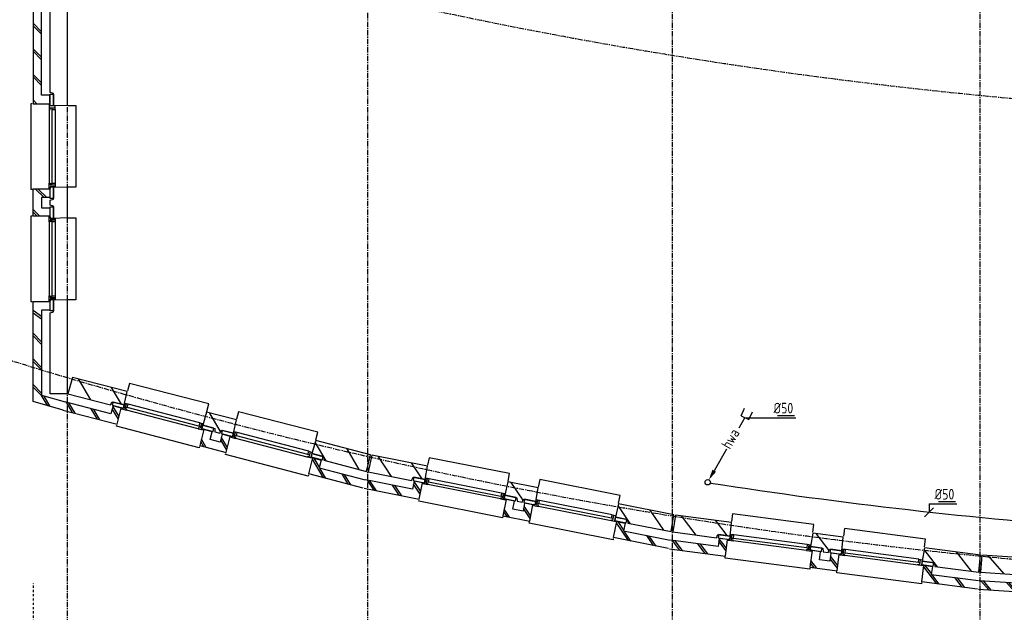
# Model space of a CAD drawing. Extents: x -257677 to 221252, y -185516 to 120782.
# Tile 51 of 171: x 3795 to 15326, y -175316 to -168369. Entities that reach past the tile are written whole.
import ezdxf

# ---------------------------------------------------------------- set-up
doc = ezdxf.new("R2010")
doc.units = 0
doc.header["$LTSCALE"] = 50
doc.linetypes.add('CENTER', pattern=[2, 1.25, -0.25, 0.25, -0.25])
doc.linetypes.add('DASHDOT', pattern=[1, 0.5, -0.25, 0, -0.25])
for name, color, linetype in [('52AF', 6, 'CONTINUOUS'), ('57LB', 4, 'CONTINUOUS'), ('BOUW', 1, 'CONTINUOUS'), ('MAATVOERING', 1, 'CONTINUOUS'), ('STRAMIEN', 2, 'CENTER')]:
    doc.layers.add(name, color=color, linetype=linetype)
doc.styles.add('ISO25', font='ISO', dxfattribs={"width": 0.9})

# ---------------------------------------------------------------- blocks, each defined once
blk = doc.blocks.new('HWA2')
at = {"layer": '52AF', "color": 2, "linetype": 'Continuous'}
for p, q in [((436, 757), (364, 632)), ((222, 386), (77, 135))]:
    blk.add_line(p, q, dxfattribs=at)
blk.add_circle((0, 0), 31.2, dxfattribs=at)
blk.add_solid([(98, 122), (55, 147), (14, 27)], dxfattribs=at)
at = {"layer": '52AF', "color": 1, "linetype": 'Continuous', "style": 'ISO25', "width": 0.9}
blk.add_text('hwa', height=125, rotation=60, dxfattribs=at).set_placement((262, 377))
blk = doc.blocks.new('SM')
at = {"layer": '52AF', "color": 2, "linetype": 'Continuous'}
for p, q in [((-45, 21), (-3, 112)), ((-45, 21), (45, -21)), ((45, -21), (88, 69))]:
    blk.add_line(p, q, dxfattribs=at)
blk = doc.blocks.new('L')
at = {"layer": '57LB', "color": 1, "linetype": 'Continuous'}
blk.add_line((-53, -53), (53, 53), dxfattribs=at)
blk = doc.blocks.new('1', base_point=(8500, 9850))
at = {"layer": 'BOUW', "linetype": 'Continuous'}
for p, q in [((10497.5, 10150), (11457.5, 10150)), ((10497.5, 10060), (10497.5, 10150)), ((11457.5, 10150), (11457.5, 10060)), ((8510, 9850), (8515, 10050)), ((8515, 10050), (9177.5, 10050)), ((9177.5, 10050), (9182.5, 9890)), ((10132.5, 9890), (10137.5, 10050)), ((10137.5, 10050), (10497.5, 10050)), ((10497.5, 10050), (10502.5, 9890)), ((11848, 9850), (12048, 10050)), ((9027.5, 9850), (8510, 9850)), ((8980, 9650), (9158, 9828)), ((9037.5, 9890), (9027.5, 9850)), ((9182.5, 9890), (9037.5, 9890)), ((9224.5, 9838), (10090.5, 9838)), ((10277.5, 9890), (10132.5, 9890)), ((10287.5, 9850), (10277.5, 9890)), ((10347.5, 9850), (10287.5, 9850)), ((10357.5, 9890), (10347.5, 9850)), ((10502.5, 9890), (10357.5, 9890)), ((10428, 9650), (10477, 9699)), ((12015, 9650), (12115, 9750)), ((10477, 9640), (10477, 9625)), ((10477, 9625), (11477, 9625)), ((11477, 9625), (11477, 9640))]:
    blk.add_line(p, q, dxfattribs=at)
for points in [[(9177.5, 10060), (9177.5, 10150), (10137.5, 10150), (10137.5, 10060)], [(8598, 9850), (8798, 10050)], [(10282, 9874), (10458, 10050)], [(11607.5, 9850), (11597.5, 9890), (11452.5, 9890), (11457.5, 10050), (12120, 10050), (12125, 9850), (11607.5, 9850)], [(11488, 9890), (11648, 10050)], [(8998, 9850), (9178, 10031)], [(8500, 9650), (9158, 9650), (9158, 9845), (9058, 9845), (9058, 9750), (8500, 9750)], [(9047.5, 9850), (9047.5, 9890), (9182.5, 9890), (9182.5, 9850), (9047.5, 9850)], [(9145, 9845), (9058, 9758)], [(9164.5, 9838), (9224.5, 9838), (9224.5, 9848), (9204.5, 9848), (9204.5, 9908), (9184.5, 9908), (9184.5, 9848), (9164.5, 9848), (9164.5, 9838)], [(9204.5, 9868), (9224.5, 9868), (9224.5, 9908), (9204.5, 9908)], [(9224.5, 9908), (10090.5, 9908)], [(9224.5, 9868), (10090.5, 9868)], [(10110.5, 9868), (10090.5, 9868), (10090.5, 9908), (10110.5, 9908)], [(10150.5, 9838), (10090.5, 9838), (10090.5, 9848), (10110.5, 9848), (10110.5, 9908), (10130.5, 9908), (10130.5, 9848), (10150.5, 9848), (10150.5, 9838)], [(10132.5, 9850), (10132.5, 9890), (10267.5, 9890), (10267.5, 9850), (10132.5, 9850)], [(10157.5, 9845), (10257.5, 9845), (10257.5, 9750), (10377.5, 9750), (10377.5, 9845), (10477.5, 9845), (10477.5, 9650), (10157.5, 9650), (10157.5, 9845)], [(10158, 9710), (10257, 9809)], [(10367.5, 9850), (10367.5, 9890), (10502.5, 9890), (10502.5, 9850), (10367.5, 9850)], [(10544.5, 9838), (10484.5, 9838), (10484.5, 9848), (10504.5, 9848), (10504.5, 9908), (10524.5, 9908), (10524.5, 9848), (10544.5, 9848), (10544.5, 9838)], [(10524.5, 9908), (10544.5, 9908), (10544.5, 9868), (10524.5, 9868)], [(10544.5, 9908), (11410.5, 9908)], [(10544.5, 9868), (11410.5, 9868)], [(10544.5, 9838), (11410.5, 9838)], [(11430.5, 9868), (11410.5, 9868), (11410.5, 9908), (11430.5, 9908)], [(11470.5, 9838), (11410.5, 9838), (11410.5, 9848), (11430.5, 9848), (11430.5, 9908), (11450.5, 9908), (11450.5, 9848), (11470.5, 9848), (11470.5, 9838)], [(11452.5, 9850), (11452.5, 9890), (11587.5, 9890), (11587.5, 9850), (11452.5, 9850)], [(12135, 9650), (11477, 9650), (11477, 9845), (11577, 9845), (11577, 9750), (12135, 9750)], [(11477, 9742), (11577, 9842)], [(11477, 9712), (11577, 9812)], [(8650, 9650), (8750, 9750)], [(8680, 9650), (8780, 9750)], [(8950, 9650), (9050, 9750)], [(10158, 9680), (10257, 9779)], [(10398, 9650), (10477, 9729)], [(11685, 9650), (11785, 9750)], [(11715, 9650), (11815, 9750)], [(11985, 9650), (12085, 9750)], [(9158, 9640), (9158, 9625), (10158, 9625), (10158, 9640)]]:
    blk.add_lwpolyline(points, dxfattribs=at)

msp = doc.modelspace()

# ---------------------------------------------------------------- linework, layer by layer
at = {"layer": '52AF', "color": 1, "linetype": 'Continuous'}
for p, q in [((12294.70019, -173035.27834), (12883.52016, -173035.27834)), ((12869.41506, -173013.64472), (12669.41506, -173013.64472)), ((14445.8633, -174043.88676), (14770.01167, -174043.88676)), ((14445.8633, -174043.88676), (14445.8633, -174147.74446)), ((14755.90657, -174022.25315), (14555.90657, -174022.25315))]:
    msp.add_line(p, q, dxfattribs=at)
at = {"layer": '52AF'}
msp.add_arc((20621.31741, -117721.5115), 56755.30377, 261.147576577, 265.857269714, dxfattribs=at)
at = {"layer": 'BOUW', "linetype": 'Continuous'}
for points in [[(4410.8648, -159562.86549), (3952.1648, -159440.26549), (3952.1648, -169354.26549), (4147.1648, -169354.26549), (4147.1648, -169254.26549), (4052.1648, -169254.26549), (4052.1648, -159568.26549), (4387.8648, -159658.86549)], [(4349.1648, -159957.26549), (4352.1648, -169373.76549), (4192.1648, -169378.76549), (4192.1648, -169233.76549), (4152.1648, -169223.76549), (4148.1648, -159751.26549), (4348.1648, -159751.26549), (4347.8648, -159852.86549)], [(3952.1648, -168410.26549), (4052.1648, -168510.26549)], [(3952.1648, -168440.26549), (4052.1648, -168540.26549)], [(3952.1648, -168710.26549), (4052.1648, -168810.26549)], [(3952.1648, -168740.26549), (4052.1648, -168840.26549)], [(3952.1648, -169010.26549), (4052.1648, -169110.26549)], [(3952.1648, -169040.26549), (4052.1648, -169140.26549)], [(4152.1648, -169243.76549), (4192.1648, -169243.76549), (4192.1648, -169378.76549), (4152.1648, -169378.76549), (4152.1648, -169243.76549)], [(3942.1648, -169354.26549), (3927.1648, -169354.26549), (3927.1648, -170354.26549), (3942.1648, -170354.26549)], [(3952.1648, -169310.26549), (3996.1648, -169354.26549)], [(4140.1648, -169360.76549), (4140.1648, -169420.76549), (4150.1648, -169420.76549), (4150.1648, -169400.76549), (4210.1648, -169400.76549), (4210.1648, -169380.76549), (4150.1648, -169380.76549), (4150.1648, -169360.76549), (4140.1648, -169360.76549)], [(4362.1648, -169373.76549), (4452.1648, -169373.76549), (4452.1648, -170333.76549), (4362.1648, -170333.76549)], [(4140.1648, -169420.76549), (4140.1648, -170286.76549)], [(4170.1648, -169400.76549), (4170.1648, -169420.76549), (4210.1648, -169420.76549), (4210.1648, -169400.76549)], [(4170.1648, -169420.76549), (4170.1648, -170286.76549)], [(4210.1648, -169420.76549), (4210.1648, -170286.76549)], [(4140.1648, -170346.76549), (4140.1648, -170286.76549), (4150.1648, -170286.76549), (4150.1648, -170306.76549), (4210.1648, -170306.76549), (4210.1648, -170326.76549), (4150.1648, -170326.76549), (4150.1648, -170346.76549), (4140.1648, -170346.76549)], [(4170.1648, -170306.76549), (4170.1648, -170286.76549), (4210.1648, -170286.76549), (4210.1648, -170306.76549)], [(4147.1648, -170353.76549), (4147.1648, -170453.76549), (4052.1648, -170453.76549), (4052.1648, -170573.76549), (4147.1648, -170573.76549), (4147.1648, -170673.76549), (3952.1648, -170673.76549), (3952.1648, -170353.76549), (4147.1648, -170353.76549)], [(3982.1648, -170354.26549), (4081.1648, -170453.26549)], [(4012.1648, -170354.26549), (4111.1648, -170453.26549)], [(4152.1648, -170483.76549), (4192.1648, -170473.76549), (4192.1648, -170328.76549), (4352.1648, -170333.76549), (4352.1648, -170693.76549), (4192.1648, -170698.76549), (4192.1648, -170553.76549), (4152.1648, -170543.76549), (4152.1648, -170483.76549)], [(4152.1648, -170328.76549), (4192.1648, -170328.76549), (4192.1648, -170463.76549), (4152.1648, -170463.76549), (4152.1648, -170328.76549)], [(3952.1648, -170594.26549), (4031.1648, -170673.26549)], [(3952.1648, -170624.26549), (4001.1648, -170673.26549)], [(4152.1648, -170563.76549), (4192.1648, -170563.76549), (4192.1648, -170698.76549), (4152.1648, -170698.76549), (4152.1648, -170563.76549)], [(3942.1648, -170673.26549), (3927.1648, -170673.26549), (3927.1648, -171673.26549), (3942.1648, -171673.26549)], [(4140.1648, -170740.76549), (4140.1648, -170680.76549), (4150.1648, -170680.76549), (4150.1648, -170700.76549), (4210.1648, -170700.76549), (4210.1648, -170720.76549), (4150.1648, -170720.76549), (4150.1648, -170740.76549), (4140.1648, -170740.76549)], [(4140.1648, -170740.76549), (4140.1648, -171606.76549)], [(4210.1648, -170720.76549), (4210.1648, -170740.76549), (4170.1648, -170740.76549), (4170.1648, -170720.76549)], [(4170.1648, -170740.76549), (4170.1648, -171606.76549)], [(4210.1648, -170740.76549), (4210.1648, -171606.76549)], [(4362.1648, -170693.76549), (4452.1648, -170693.76549), (4452.1648, -171653.76549), (4362.1648, -171653.76549)], [(4305.1648, -172947.26549), (3952.1648, -172843.26549), (3952.1648, -171673.26549), (4147.1648, -171673.26549), (4147.1648, -171773.26549), (4052.1648, -171773.26549), (4052.1648, -172771.26549), (4326.1648, -172849.26549)], [(4140.1648, -171666.76549), (4140.1648, -171606.76549), (4150.1648, -171606.76549), (4150.1648, -171626.76549), (4210.1648, -171626.76549), (4210.1648, -171646.76549), (4150.1648, -171646.76549), (4150.1648, -171666.76549), (4140.1648, -171666.76549)], [(4152.1648, -171803.76549), (4192.1648, -171793.76549), (4192.1648, -171648.76549), (4352.1648, -171653.76549), (4352.1648, -172753.26549), (4152.1648, -172753.26549), (4152.1648, -171803.76549)], [(4152.1648, -171648.76549), (4192.1648, -171648.76549), (4192.1648, -171783.76549), (4152.1648, -171783.76549), (4152.1648, -171648.76549)], [(4170.1648, -171626.76549), (4170.1648, -171606.76549), (4210.1648, -171606.76549), (4210.1648, -171626.76549)], [(3952.1648, -171775.26549), (4051.8648, -171844.86549)], [(3952.1648, -171805.26549), (4052.1648, -171875.26549)], [(3952.1648, -172045.26549), (4052.1648, -172145.26549)], [(3952.1648, -172075.26549), (4052.1648, -172175.26549)], [(3952.1648, -172345.26549), (4052.1648, -172445.26549)], [(3952.1648, -172375.26549), (4052.1648, -172475.26549)], [(3952.1648, -172645.26549), (4052.1648, -172745.26549)], [(3952.1648, -172675.26549), (4052.1648, -172775.26549)], [(4123.1648, -172894.26549), (4052.1648, -172775.26549)], [(4151.1648, -172902.26549), (4080.1648, -172783.26549)]]:
    msp.add_lwpolyline(points, dxfattribs=at)
at = {"layer": 'MAATVOERING', "linetype": 'DASHDOT'}
msp.add_lwpolyline([(3955.8648, -178635.60654), (3955.8648, -174972.60654)], dxfattribs=at)
at = {"layer": 'STRAMIEN'}
for points in [[(4355.8648, -179255.60654), (4355.8648, -149478.60654)], [(7872.8648, -179255.60654), (7872.8648, -149478.60654)], [(11438.8648, -179264.60654), (11438.8648, -149487.60654)], [(15041.8648, -179264.60654), (15041.8648, -149487.60654)]]:
    msp.add_lwpolyline(points, dxfattribs=at)
for points in [[(44181.8648, -166476.50654), (25942.8648, -169280.60654, -0.123), (-1441.8352, -165098.80654)], [(44181.8648, -171876.50654), (25942.8648, -174680.60654, -0.123), (-1441.0352, -170499.10654)]]:
    msp.add_lwpolyline(points, format="xyb", dxfattribs=at)

# ---------------------------------------------------------------- block references
at = {"layer": '52AF', "color": 2, "linetype": 'Continuous'}
msp.add_blockref('SM', (12288.31353, -173033.64764), dxfattribs=at)
at = {"layer": '52AF', "color": 6, "linetype": 'Continuous'}
msp.add_blockref('HWA2', (11852.1648, -173791.00654), dxfattribs=at)
at = {"layer": '52AF', "color": 1, "linetype": 'Continuous'}
msp.add_blockref('L', (14442.88946, -174144.7771), dxfattribs=at)
at = {"layer": 'BOUW', "yscale": -1}
for p, rotation in [((7867.2648, -173666.46549), 165.427), ((11433.0648, -174372.56549), 168.799), ((15037.1648, -174845.76549), 172.52), ((18664.7648, -175076.86549), 176.356)]:
    msp.add_blockref('1', p, dxfattribs=dict(at, rotation=rotation))

# ---------------------------------------------------------------- texts
at = {"layer": '52AF', "color": 2, "linetype": 'Continuous', "style": 'ISO25', "width": 0.9}
for p in [(12623.84581, -172985.3989), (14510.33731, -173994.00732)]:
    msp.add_text('%%C50', height=125, dxfattribs=at).set_placement(p)

doc.saveas('drawing.dxf')
